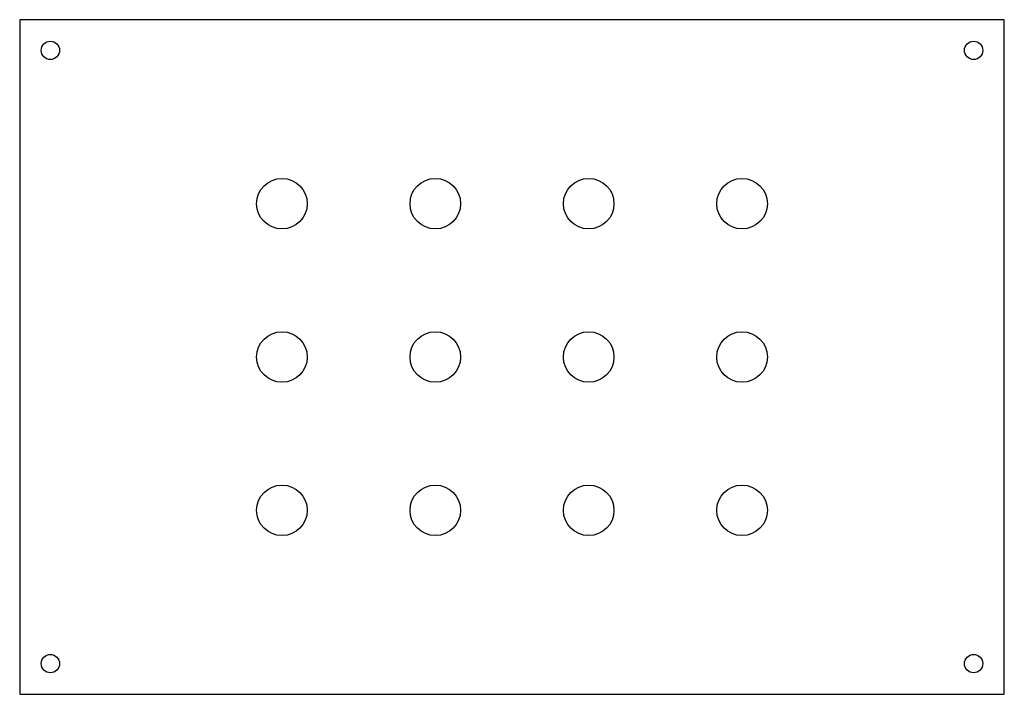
# Model space of a CAD drawing. Header units: millimetres. Extents: x -160 to 160, y -110 to 110.
import ezdxf

# ---------------------------------------------------------------- set-up
doc = ezdxf.new("R2010")
doc.units = ezdxf.units.MM

msp = doc.modelspace()

# ---------------------------------------------------------------- linework, layer by layer
at = {"color": 7, "linetype": 'Continuous', "lineweight": 25}
for p, q in [((-160.5, 110), (-160.5, -110)), ((160.5, 110), (-160.5, 110)), ((160.5, -110), (160.5, 110)), ((-160.5, -110), (160.5, -110))]:
    msp.add_line(p, q, dxfattribs=at)
for centre, radius in [((-150.5, 100), 3), ((150.5, 100), 3), ((-75, 50), 8.25), ((-25, 50), 8.25), ((25, 50), 8.25), ((75, 50), 8.25), ((-75, 0), 8.25), ((-25, 0), 8.25), ((25, 0), 8.25), ((75, 0), 8.25), ((-75, -50), 8.25), ((-25, -50), 8.25), ((25, -50), 8.25), ((75, -50), 8.25), ((-150.5, -100), 3), ((150.5, -100), 3)]:
    msp.add_circle(centre, radius, dxfattribs=at)

doc.saveas('drawing.dxf')
